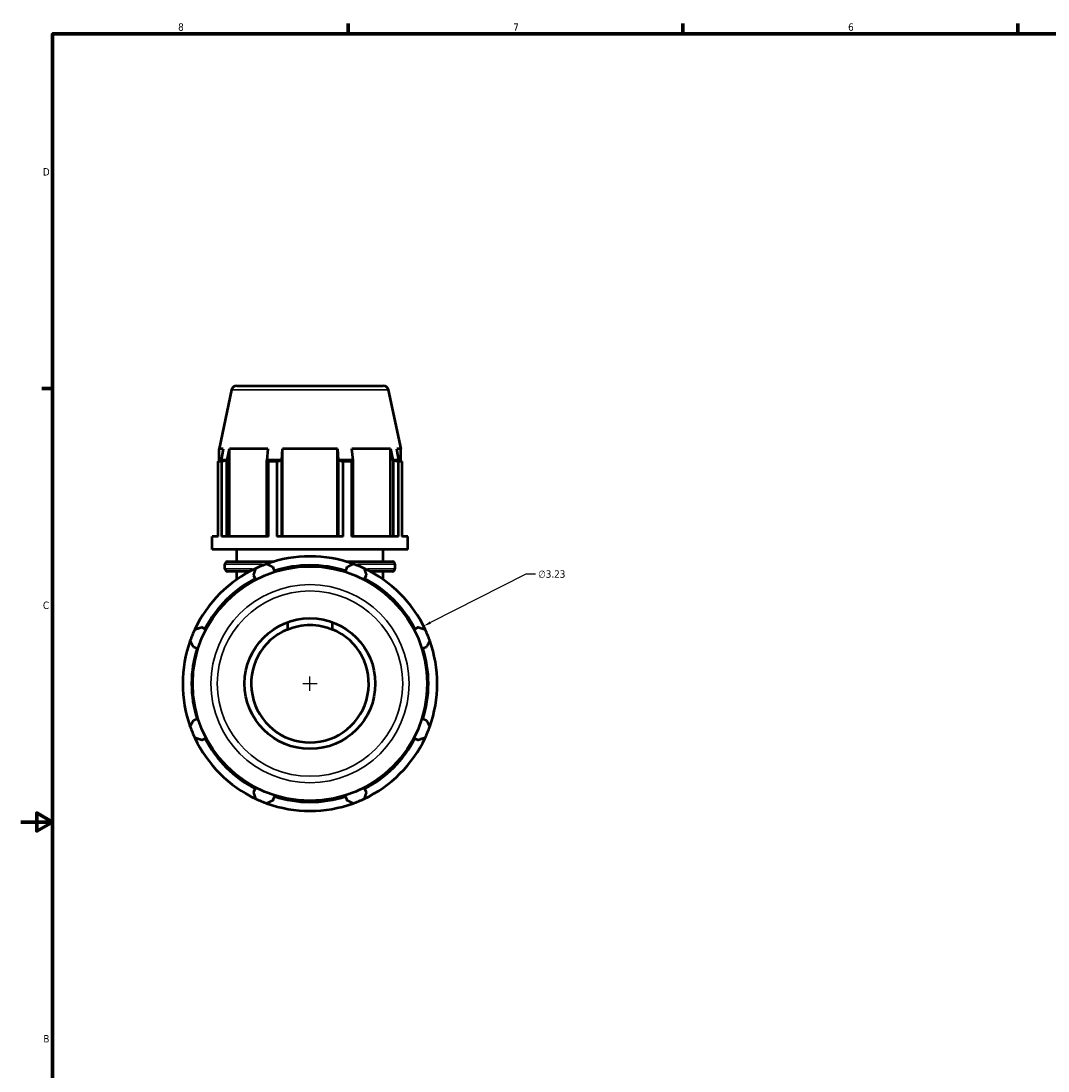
# Model space of a CAD drawing. Header units: inches. Extents: x 0.1 to 45, y -10.3 to 31.7.
# Tile 3 of 7: x 0.1 to 13.1, y 7.8 to 21.2. Entities that reach past the tile are written whole.
import ezdxf

# ---------------------------------------------------------------- set-up
doc = ezdxf.new("R2010")
doc.units = ezdxf.units.IN
doc.header["$MEASUREMENT"] = 0
for name, color, linetype, lineweight in [('Border (ANSI)', 7, 'Continuous', 70), ('Dimension (ANSI)', 7, 'Continuous', 25), ('Visible (ANSI)', 7, 'Continuous', 50), ('Visible Narrow (ANSI)', 7, 'Continuous', 35)]:
    doc.layers.add(name, color=color, linetype=linetype, lineweight=lineweight)
doc.styles.add('Note Text (ANSI)', font='tahoma.ttf')
doc.dimstyles.new('Default (ANSI)', dxfattribs={"dimtxt": 0.094488, "dimasz": 0.098425, "dimexe": 0.125, "dimexo": 0.0625, "dimgap": 0.031496, "dimtad": 0, "dimtih": 1, "dimtoh": 1, "dimrnd": 1e-08, "dimzin": 4, "dimdsep": 46, "dimtxsty": 'Note Text (ANSI)', "dimcen": 0.09, "dimdle": 0.393701, "dimclrd": 256, "dimclre": 256, "dimclrt": 5, "dimadec": 0, "dimazin": 1, "dimtfac": 1, "dimtofl": 0, "dimtmove": 0, "dimatfit": 3, "dimfxl": 1, "dimtolj": 1, "dimtzin": 4, "dimlwd": -1, "dimlwe": -1, "dimarcsym": 0})

# ---------------------------------------------------------------- blocks, each defined once
blk = doc.blocks.new('Borders Default Border')
at = {"layer": 'Border (ANSI)'}
for p, q in [((4.25, 21), (4.25, 21.134)), ((8.5, 21), (8.5, 21.134)), ((12.75, 21), (12.75, 21.134)), ((0.5, 16.5), (0.366, 16.5))]:
    blk.add_line(p, q, dxfattribs=at)
at = {"layer": 'Border (ANSI)', "flags": 128}
for points in [[(0.5, 1), (0.5, 21), (33.5, 21), (33.5, 1), (0.5, 1)], [(0.1, 11), (0.5, 11), (0.3, 11.115), (0.3, 10.885), (0.5, 11)]]:
    blk.add_lwpolyline(points, dxfattribs=at)
at = {"layer": 'Border (ANSI)', "color": 5, "true_color": 0x0000ff, "char_height": 0.0945, "attachment_point": 7, "style": 'Note Text (ANSI)'}
for s, insert in [('8', (2.094, 21.038)), ('7', (6.346, 21.04)), ('6', (10.595, 21.038)), ('D', (0.378, 19.203)), ('C', (0.378, 13.701)), ('B', (0.384, 8.203))]:
    blk.add_mtext(s, dxfattribs=dict(at, insert=insert))
blk = doc.blocks.new('*D10')
at = {"layer": 'Defpoints', "color": 0, "transparency": 16777216}
for p in [(5.207, 13.486), (2.326, 12.026)]:
    blk.add_point(p, dxfattribs=at)
at = {"layer": 'Dimension (ANSI)', "transparency": 16777216}
for p, q in [((6.504, 14.143), (5.295, 13.531)), ((6.63, 14.143), (6.504, 14.143)), ((3.767, 12.666), (3.767, 12.846)), ((3.677, 12.756), (3.857, 12.756))]:
    blk.add_line(p, q, dxfattribs=at)
blk.add_arc((3.767, 12.756), 1.615, 25.208, 31.3128, dxfattribs=at)
blk.add_solid([(5.288, 13.545), (5.303, 13.516), (5.207, 13.486)], dxfattribs=at)
at = {"layer": 'Dimension (ANSI)', "color": 5, "transparency": 16777216, "insert": (6.662, 14.194), "char_height": 0.0945, "attachment_point": 1, "style": 'Note Text (ANSI)'}
blk.add_mtext('\\A1;∅3.23', dxfattribs=at)

msp = doc.modelspace()

# ---------------------------------------------------------------- linework, layer by layer
at = {"layer": 'Visible (ANSI)'}
for p, q in [((2.837, 16.536), (4.697, 16.536)), ((2.773, 16.484), (2.614, 15.737)), ((4.761, 16.484), (4.92, 15.737)), ((2.667, 15.737), (2.614, 15.737)), ((2.614, 15.58), (2.614, 15.737)), ((2.667, 15.737), (2.638, 15.591)), ((2.716, 15.591), (2.744, 15.737)), ((2.744, 14.622), (2.744, 15.737)), ((3.234, 15.737), (2.744, 15.737)), ((3.234, 15.737), (3.22, 15.591)), ((3.411, 15.591), (3.42, 15.737)), ((3.42, 14.622), (3.42, 15.737)), ((4.114, 15.737), (3.42, 15.737)), ((4.114, 14.622), (4.114, 15.737)), ((4.114, 15.737), (4.123, 15.591)), ((4.314, 15.591), (4.299, 15.737)), ((4.79, 15.737), (4.299, 15.737)), ((4.79, 14.622), (4.79, 15.737)), ((4.79, 15.737), (4.817, 15.591)), ((4.896, 15.591), (4.867, 15.737)), ((4.92, 15.737), (4.867, 15.737)), ((4.92, 15.58), (4.92, 15.737)), ((2.638, 15.591), (2.632, 15.589)), ((2.716, 15.591), (2.638, 15.591)), ((2.711, 15.589), (2.716, 15.591)), ((2.711, 14.622), (2.711, 15.589)), ((3.22, 15.591), (3.217, 15.589)), ((3.217, 15.589), (3.217, 14.622)), ((3.411, 15.591), (3.22, 15.591)), ((3.409, 15.589), (3.411, 15.591)), ((3.409, 14.622), (3.409, 15.589)), ((4.314, 15.591), (4.123, 15.591)), ((4.123, 15.591), (4.125, 15.589)), ((4.125, 15.589), (4.125, 14.622)), ((4.316, 15.589), (4.314, 15.591)), ((4.316, 14.622), (4.316, 15.589)), ((4.896, 15.591), (4.817, 15.591)), ((4.817, 15.591), (4.823, 15.589)), ((4.823, 15.589), (4.823, 14.622)), ((4.902, 15.589), (4.896, 15.591)), ((2.645, 15.573), (2.6, 15.573)), ((2.6, 14.622), (2.6, 15.573)), ((2.645, 15.573), (2.645, 14.622)), ((3.347, 15.573), (3.239, 15.573)), ((3.239, 14.622), (3.239, 15.573)), ((3.347, 15.573), (3.347, 14.622)), ((4.295, 15.573), (4.187, 15.573)), ((4.187, 14.622), (4.187, 15.573)), ((4.295, 15.573), (4.295, 14.622)), ((4.934, 15.573), (4.889, 15.573)), ((4.889, 14.622), (4.889, 15.573)), ((4.934, 15.573), (4.934, 14.622)), ((2.527, 14.457), (2.527, 14.622)), ((2.6, 14.622), (2.527, 14.622)), ((3.239, 14.622), (2.645, 14.622)), ((4.187, 14.622), (3.347, 14.622)), ((4.889, 14.622), (4.295, 14.622)), ((5.007, 14.622), (4.934, 14.622)), ((5.007, 14.457), (5.007, 14.622)), ((5.007, 14.457), (2.527, 14.457)), ((2.837, 14.306), (2.837, 14.457)), ((4.697, 14.306), (4.697, 14.457)), ((2.688, 14.213), (2.688, 14.273)), ((2.721, 14.306), (3.313, 14.306)), ((4.221, 14.306), (4.812, 14.306)), ((4.846, 14.213), (4.846, 14.273)), ((3.005, 14.18), (2.721, 14.18)), ((2.837, 14.076), (2.837, 14.18)), ((3.051, 14.131), (3.073, 14.088)), ((3.315, 14.188), (3.301, 14.235)), ((4.233, 14.235), (4.218, 14.188)), ((4.46, 14.088), (4.483, 14.131)), ((4.812, 14.18), (4.529, 14.18)), ((4.697, 14.076), (4.697, 14.18)), ((2.435, 13.449), (2.392, 13.472)), ((3.481, 13.534), (3.481, 13.445)), ((4.053, 13.445), (4.053, 13.534)), ((5.142, 13.472), (5.099, 13.449)), ((2.288, 13.222), (2.334, 13.208)), ((5.199, 13.208), (5.245, 13.222)), ((2.334, 12.304), (2.288, 12.29)), ((5.245, 12.29), (5.199, 12.304)), ((2.392, 12.04), (2.435, 12.062)), ((5.099, 12.062), (5.142, 12.04)), ((3.073, 11.424), (3.051, 11.381)), ((4.483, 11.381), (4.46, 11.424)), ((3.301, 11.277), (3.315, 11.324)), ((4.218, 11.324), (4.233, 11.277))]:
    msp.add_line(p, q, dxfattribs=at)
for radius in [1.488, 0.829]:
    msp.add_circle((3.767, 12.756), radius, dxfattribs=at)
for centre, radius, start, end in [((2.837, 16.47), 0.0656, 90, 168), ((4.697, 16.47), 0.0656, 12, 90), ((2.721, 14.273), 0.0331, 90, 180), ((3.767, 12.756), 1.615, 109.792, 115.208), ((3.767, 12.756), 1.615, 70.208, 109.792), ((3.767, 12.756), 1.502, 72.5, 107.5), ((3.767, 12.756), 1.615, 64.792, 70.208), ((4.812, 14.273), 0.0331, 0, 90), ((3.767, 12.756), 1.615, 115.208, 154.792), ((2.721, 14.213), 0.0331, 180, 270), ((3.767, 12.756), 1.615, 25.208, 64.792), ((4.812, 14.213), 0.0331, 270, 0), ((3.767, 12.756), 1.502, 117.5, 152.5), ((3.767, 12.756), 1.502, 27.5, 62.5), ((3.767, 12.756), 1.615, 154.792, 160.208), ((3.767, 12.756), 0.746, 112.5298, 67.4702), ((3.767, 12.756), 1.615, 19.792, 25.208), ((3.767, 12.756), 1.615, 160.208, 199.792), ((3.767, 12.756), 1.502, 162.5, 197.5), ((3.767, 12.756), 1.502, 342.5, 17.5), ((3.767, 12.756), 1.615, 340.208, 19.792), ((3.767, 12.756), 1.615, 199.792, 205.208), ((3.767, 12.756), 1.615, 334.792, 340.208), ((3.767, 12.756), 1.615, 205.208, 244.792), ((3.767, 12.756), 1.502, 207.5, 242.5), ((3.767, 12.756), 1.615, 295.208, 334.792), ((3.767, 12.756), 1.502, 297.5, 332.5), ((3.767, 12.756), 1.615, 244.792, 250.208), ((3.767, 12.756), 1.615, 250.208, 289.792), ((3.767, 12.756), 1.502, 252.5, 287.5), ((3.767, 12.756), 1.615, 289.792, 295.208)]:
    msp.add_arc(centre, radius, start, end, dxfattribs=at)
for points, weights in [([(2.6, 15.573), (2.616, 15.581), (2.632, 15.589)], [1, 1.00046245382, 1.00010803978]), ([(2.711, 15.589), (2.679, 15.581), (2.645, 15.573)], [1.00010803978, 1.00046245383, 1]), ([(3.239, 15.573), (3.228, 15.581), (3.217, 15.589)], [1, 1.00046245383, 1.00010803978]), ([(3.409, 15.589), (3.379, 15.581), (3.347, 15.573)], [1.00010803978, 1.00046245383, 1]), ([(4.187, 15.573), (4.155, 15.581), (4.125, 15.589)], [1, 1.00046245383, 1.00010803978]), ([(4.316, 15.589), (4.306, 15.581), (4.295, 15.573)], [1.00010803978, 1.00046245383, 1]), ([(4.889, 15.573), (4.855, 15.581), (4.823, 15.589)], [1, 1.00046245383, 1.00010803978]), ([(4.902, 15.589), (4.918, 15.581), (4.934, 15.573)], [1.00010803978, 1.00046245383, 1]), ([(3.22, 14.276), (3.261, 14.255), (3.301, 14.235)], [1, 1.00083743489, 1.00085787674]), ([(4.233, 14.235), (4.273, 14.255), (4.314, 14.276)], [1.00085787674, 1.00083743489, 1]), ([(3.051, 14.131), (3.065, 14.173), (3.079, 14.217)], [1.00085787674, 1.00083743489, 1]), ([(4.455, 14.217), (4.469, 14.173), (4.483, 14.131)], [1, 1.00083743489, 1.00085787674]), ([(2.306, 13.444), (2.349, 13.458), (2.392, 13.472)], [1, 1.00083743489, 1.00085787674]), ([(5.142, 13.472), (5.184, 13.458), (5.228, 13.444)], [1.00085787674, 1.00083743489, 1]), ([(2.288, 13.222), (2.268, 13.262), (2.247, 13.303)], [1.00085787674, 1.00083743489, 1]), ([(5.286, 13.303), (5.266, 13.262), (5.245, 13.222)], [1, 1.00083743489, 1.00085787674]), ([(2.247, 12.209), (2.268, 12.25), (2.288, 12.29)], [1, 1.00083743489, 1.00085787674]), ([(5.245, 12.29), (5.266, 12.25), (5.286, 12.209)], [1.00085787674, 1.00083743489, 1]), ([(2.392, 12.04), (2.349, 12.054), (2.306, 12.068)], [1.00085787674, 1.00083743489, 1]), ([(5.228, 12.068), (5.184, 12.054), (5.142, 12.04)], [1, 1.00083743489, 1.00085787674]), ([(3.079, 11.295), (3.065, 11.339), (3.051, 11.381)], [1, 1.00083743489, 1.00085787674]), ([(4.483, 11.381), (4.469, 11.339), (4.455, 11.295)], [1.00085787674, 1.00083743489, 1]), ([(3.301, 11.277), (3.261, 11.257), (3.22, 11.236)], [1.00085787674, 1.00083743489, 1]), ([(4.314, 11.236), (4.273, 11.257), (4.233, 11.277)], [1, 1.00083743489, 1.00085787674])]:
    msp.add_rational_spline(points, weights, degree=2, dxfattribs=at)
msp.add_open_spline([(3.481, 13.445), (3.525, 13.463), (3.571, 13.477), (3.667, 13.497), (3.717, 13.502), (3.816, 13.502), (3.867, 13.497), (3.963, 13.477), (4.009, 13.463), (4.053, 13.445)], degree=3, knots=[2.326793, 2.326793, 2.326793, 2.326793, 2.684987, 2.684987, 3.061536, 3.061536, 3.438084, 3.438084, 3.796278, 3.796278, 3.796278, 3.796278], dxfattribs=at)
at = {"layer": 'Visible Narrow (ANSI)'}
for p, q in [((4.749, 16.484), (2.785, 16.484)), ((3.165, 14.273), (2.689, 14.273)), ((4.844, 14.273), (4.369, 14.273)), ((2.689, 14.213), (3.035, 14.213)), ((4.499, 14.213), (4.845, 14.213))]:
    msp.add_line(p, q, dxfattribs=at)
for radius in [1.257, 1.176]:
    msp.add_circle((3.767, 12.756), radius, dxfattribs=at)

# ---------------------------------------------------------------- block references
msp.add_blockref('Borders Default Border', (0, 0))

# ---------------------------------------------------------------- dimensions: what is measured, and where the dimension line sits
at = {"layer": 'Dimension (ANSI)'}
dim = msp.add_diameter_dim_2p(p1=(2.326, 12.026), p2=(5.207, 13.486), dimstyle='Default (ANSI)', override={"dimgap": 0.031496, "dimdec": 2, "dimlfac": 1, "dimtol": 0, "dimlim": 0, "dimtp": 0, "dimtm": 0, "dimtdec": 2}, dxfattribs=at)
dim.commit()
dim.dimension.update_dxf_attribs({"geometry": '*D10', "text_midpoint": (6.833, 14.143), "dimtype": 163})

doc.saveas('drawing.dxf')
